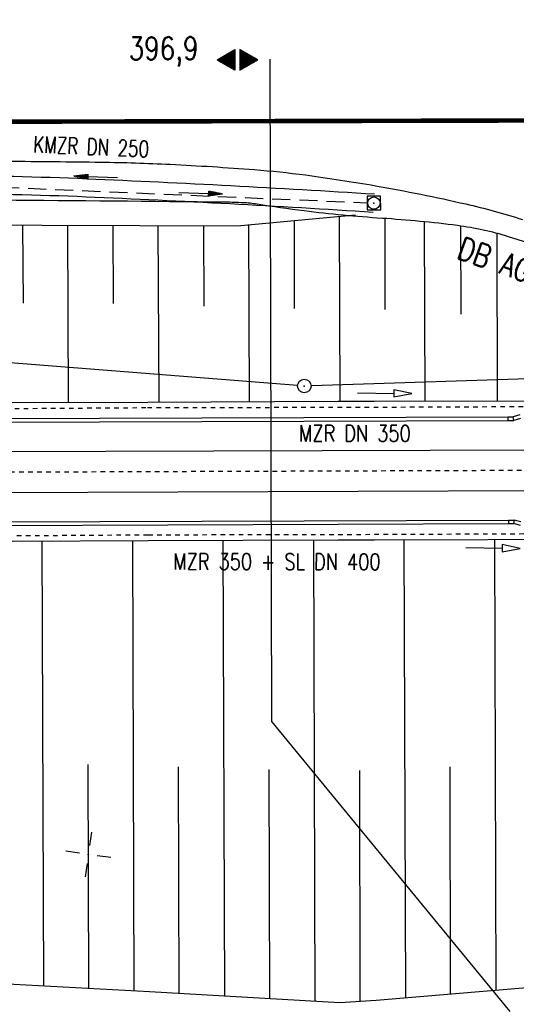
# Model space of a CAD drawing. Extents: x 0 to 1135, y 0 to 594.
# Tile 9 of 153: x 119 to 174, y 220 to 328. Entities that reach past the tile are written whole.
import ezdxf
from ezdxf.enums import TextEntityAlignment as Align

# ---------------------------------------------------------------- set-up
doc = ezdxf.new("R2010")
doc.units = 0
doc.header["$LTSCALE"] = 2
doc.header["$MEASUREMENT"] = 0
for name, pattern in [('ACAD_ISO03W100', [0.5, 0.25, -0.25]), ('ACAD_ISO05W100', [0.5, 0.25, -0.25]), ('AUSGEZOGEN', [0]), ('EinAusfädelung', [3.5, 2.5, -1]), ('GESTRICH-X2', [1.5, 1, -0.5])]:
    doc.linetypes.add(name, pattern=pattern)
doc.layers.get('0').update_dxf_attribs({"color": 8, "linetype": 'AUSGEZOGEN'})
for name, color, linetype in [('Andere_Planungen', 15, 'CONTINUOUS'), ('Bahnachse', 7, 'CONTINUOUS'), ('BOESCHG', 8, 'AUSGEZOGEN'), ('BW-SCHRIFT', 8, 'AUSGEZOGEN'), ('Böschungen', 15, 'CONTINUOUS'), ('EINAUSF', 8, 'EinAusfädelung'), ('FBRTOP', 8, 'AUSGEZOGEN'), ('GEF', 8, 'AUSGEZOGEN'), ('Gleisachsen', 7, 'CONTINUOUS'), ('GRENZL', 8, 'AUSGEZOGEN'), ('GRENZL-BAB', 7, 'AUSGEZOGEN'), ('GRENZP-BAB', 7, 'AUSGEZOGEN'), ('HEKT_B', 250, 'CONTINUOUS'), ('Kabelanlagen', 15, 'CONTINUOUS'), ('KANAL', 200, 'GESTRICH-X2'), ('LAERMWAND', 8, 'AUSGEZOGEN'), ('MULDE', 8, 'AUSGEZOGEN'), ('NETZ', 250, 'AUSGEZOGEN'), ('NZ', 8, 'AUSGEZOGEN'), ('PFEIL', 200, 'CONTINUOUS'), ('PFEILTOP', 8, 'AUSGEZOGEN'), ('SCHSYMBOL', 200, 'AUSGEZOGEN'), ('TEXTO', 200, 'CONTINUOUS'), ('Tiefenentwaesserung_und_Sammell', 15, 'CONTINUOUS')]:
    doc.layers.add(name, color=color, linetype=linetype)
doc.styles.add('ROMANS', font='romans.shx', dxfattribs={"width": 0.8})

# ---------------------------------------------------------------- blocks, each defined once
blk = doc.blocks.new('IKR')
at = {"color": 0}
for p, q in [((0, 1), (0, 2.5)), ((-2.5, 0), (-1, 0)), ((1, 0), (2.5, 0)), ((0, -2.5), (0, -1))]:
    blk.add_line(p, q, dxfattribs=at)
blk.add_circle((0, 0), 0.05, dxfattribs=at)
blk.add_point((0, 0), dxfattribs=at)
blk = doc.blocks.new('GST')
at = {"color": 0}
blk.add_circle((0, 0), 0.75, dxfattribs=at)
blk.add_point((0, 0), dxfattribs=at)
blk = doc.blocks.new('20')
blk.add_lwpolyline([(-0.75, -0.75), (0.75, -0.75), (0.75, 0.75), (-0.75, 0.75)], close=True)
blk.add_circle((0, 0), 0.676)
blk.add_point((0, 0))
blk = doc.blocks.new('PFEIL2')
at = {"color": 0}
for p, q in [((0.88, 0), (-2.4, -0.01)), ((0.88, -0.27), (0.88, 0.28)), ((0.88, 0.28), (2.43, 0.01)), ((0.91, 0.27), (0.88, 0.26)), ((0.97, 0.26), (0.88, 0.25)), ((1.02, 0.25), (0.88, 0.23)), ((1.07, 0.24), (0.88, 0.21)), ((1.13, 0.23), (0.88, 0.19)), ((1.18, 0.22), (0.88, 0.17)), ((1.24, 0.21), (0.88, 0.15)), ((1.29, 0.21), (0.88, 0.14)), ((1.34, 0.2), (0.88, 0.12)), ((1.4, 0.19), (0.88, 0.1)), ((1.45, 0.18), (0.88, 0.08)), ((1.51, 0.17), (0.88, 0.06)), ((1.56, 0.16), (0.88, 0.04)), ((1.61, 0.15), (0.88, 0.02)), ((1.67, 0.14), (0.88, 0.01)), ((1.72, 0.13), (0.88, -0.01)), ((1.78, 0.12), (0.88, -0.03)), ((1.83, 0.11), (0.88, -0.05)), ((1.88, 0.1), (0.88, -0.07)), ((1.94, 0.09), (0.88, -0.09)), ((2.05, 0.08), (0.88, -0.12)), ((1.99, 0.08), (0.88, -0.11)), ((2.1, 0.07), (0.88, -0.14)), ((2.15, 0.06), (0.88, -0.16)), ((2.21, 0.05), (0.88, -0.18)), ((2.26, 0.04), (0.88, -0.2)), ((2.32, 0.03), (0.88, -0.22)), ((2.37, 0.02), (0.88, -0.23)), ((2.42, 0.01), (0.88, -0.25)), ((2.43, 0.01), (0.88, -0.27))]:
    blk.add_line(p, q, dxfattribs=at)
blk = doc.blocks.new('*X22')
at = {"color": 0}
for p, q in [((377.873, 182.34), (377.983, 182.45)), ((377.885, 182.361), (377.98, 182.456)), ((377.897, 182.382), (377.977, 182.462)), ((377.909, 182.403), (377.973, 182.467)), ((377.921, 182.424), (377.97, 182.473)), ((377.933, 182.445), (377.967, 182.478)), ((377.945, 182.466), (377.964, 182.484)), ((377.107, 180.991), (378.197, 182.081)), ((377.112, 181.023), (378.187, 182.097)), ((377.116, 180.991), (378.2, 182.075)), ((377.124, 181.044), (378.184, 182.103)), ((377.125, 180.991), (378.203, 182.069)), ((377.133, 180.991), (378.206, 182.064)), ((377.136, 181.065), (378.181, 182.109)), ((377.142, 180.991), (378.21, 182.058)), ((377.148, 181.085), (378.177, 182.114)), ((377.151, 180.991), (378.213, 182.053)), ((377.16, 180.991), (378.216, 182.047)), ((377.161, 181.106), (378.174, 182.12)), ((377.169, 180.991), (378.219, 182.041)), ((377.173, 181.127), (378.171, 182.125)), ((377.178, 180.991), (378.223, 182.036)), ((377.185, 181.148), (378.168, 182.131)), ((377.186, 180.991), (378.226, 182.03)), ((377.195, 180.991), (378.229, 182.025)), ((377.197, 181.169), (378.164, 182.137)), ((377.204, 180.991), (378.232, 182.019)), ((377.209, 181.19), (378.161, 182.142)), ((377.213, 180.991), (378.236, 182.013)), ((377.221, 181.211), (378.158, 182.148)), ((377.222, 180.991), (378.239, 182.008)), ((377.231, 180.991), (378.242, 182.002)), ((377.233, 181.232), (378.155, 182.153)), ((377.239, 180.991), (378.245, 181.997)), ((377.245, 181.253), (378.151, 182.159)), ((377.248, 180.991), (378.248, 181.991)), ((377.257, 181.274), (378.148, 182.165)), ((377.257, 180.991), (378.252, 181.985)), ((377.266, 180.991), (378.255, 181.98)), ((377.269, 181.295), (378.145, 182.17)), ((377.275, 180.991), (378.258, 181.974)), ((377.281, 181.316), (378.142, 182.176)), ((377.284, 180.991), (378.261, 181.969)), ((377.292, 180.991), (378.265, 181.963)), ((377.293, 181.336), (378.138, 182.181)), ((377.301, 180.991), (378.268, 181.957)), ((377.305, 181.357), (378.135, 182.187)), ((377.31, 180.991), (378.271, 181.952)), ((377.318, 181.378), (378.132, 182.193)), ((377.319, 180.991), (378.274, 181.946)), ((377.328, 180.991), (378.278, 181.941)), ((377.33, 181.399), (378.129, 182.198)), ((377.337, 180.991), (378.281, 181.935)), ((377.342, 181.42), (378.126, 182.204)), ((377.346, 180.991), (378.284, 181.929)), ((377.354, 181.441), (378.122, 182.209)), ((377.354, 180.991), (378.287, 181.924)), ((377.363, 180.991), (378.291, 181.918)), ((377.366, 181.462), (378.119, 182.215)), ((377.372, 180.991), (378.294, 181.913)), ((377.378, 181.483), (378.116, 182.221)), ((377.381, 180.991), (378.297, 181.907)), ((377.39, 181.504), (378.113, 182.226)), ((377.39, 180.991), (378.3, 181.901)), ((377.399, 180.991), (378.303, 181.896)), ((377.402, 181.525), (378.109, 182.232)), ((377.407, 180.991), (378.307, 181.89)), ((377.414, 181.546), (378.106, 182.238)), ((377.416, 180.991), (378.31, 181.884)), ((377.425, 180.991), (378.313, 181.879)), ((377.426, 181.566), (378.103, 182.243)), ((377.434, 180.991), (378.316, 181.873)), ((377.438, 181.587), (378.1, 182.249)), ((377.443, 180.991), (378.32, 181.868)), ((377.45, 181.608), (378.096, 182.254)), ((377.452, 180.991), (378.323, 181.862)), ((377.46, 180.991), (378.326, 181.856)), ((377.462, 181.629), (378.093, 182.26)), ((377.469, 180.991), (378.329, 181.851)), ((377.474, 181.65), (378.09, 182.266)), ((377.478, 180.991), (378.333, 181.845)), ((377.487, 181.671), (378.087, 182.271)), ((377.487, 180.991), (378.336, 181.84)), ((377.496, 180.991), (378.339, 181.834)), ((377.499, 181.692), (378.083, 182.277)), ((377.505, 180.991), (378.342, 181.828)), ((377.511, 181.713), (378.08, 182.282)), ((377.513, 180.991), (378.346, 181.823)), ((377.522, 180.991), (378.349, 181.817)), ((377.523, 181.734), (378.077, 182.288)), ((377.531, 180.991), (378.352, 181.812)), ((377.535, 181.755), (378.074, 182.294)), ((377.54, 180.991), (378.355, 181.806)), ((377.547, 181.776), (378.071, 182.299)), ((377.549, 180.991), (378.358, 181.8)), ((377.558, 180.991), (378.362, 181.795)), ((377.559, 181.796), (378.067, 182.305)), ((377.566, 180.991), (378.365, 181.789)), ((377.571, 181.817), (378.064, 182.31)), ((377.575, 180.991), (378.368, 181.784)), ((377.583, 181.838), (378.061, 182.316)), ((377.584, 180.991), (378.371, 181.778)), ((377.593, 180.991), (378.375, 181.772)), ((377.595, 181.859), (378.058, 182.322)), ((377.602, 180.991), (378.378, 181.767)), ((377.607, 181.88), (378.054, 182.327)), ((377.611, 180.991), (378.381, 181.761)), ((377.619, 181.901), (378.051, 182.333)), ((377.62, 180.991), (378.384, 181.756)), ((377.628, 180.991), (378.388, 181.75)), ((377.631, 181.922), (378.048, 182.338)), ((377.637, 180.991), (378.391, 181.744)), ((377.644, 181.943), (378.045, 182.344)), ((377.646, 180.991), (378.394, 181.739)), ((377.655, 180.991), (378.397, 181.733)), ((377.656, 181.964), (378.041, 182.35)), ((377.664, 180.991), (378.401, 181.728)), ((377.668, 181.985), (378.038, 182.355)), ((377.673, 180.991), (378.404, 181.722)), ((377.68, 182.006), (378.035, 182.361)), ((377.681, 180.991), (378.407, 181.716)), ((377.69, 180.991), (378.41, 181.711)), ((377.692, 182.027), (378.032, 182.366)), ((377.699, 180.991), (378.413, 181.705)), ((377.704, 182.047), (378.028, 182.372)), ((377.708, 180.991), (378.417, 181.7)), ((377.716, 182.068), (378.025, 182.378)), ((377.717, 180.991), (378.42, 181.694)), ((377.726, 180.991), (378.423, 181.688)), ((377.728, 182.089), (378.022, 182.383)), ((377.734, 180.991), (378.426, 181.683)), ((377.74, 182.11), (378.019, 182.389)), ((377.743, 180.991), (378.43, 181.677)), ((377.752, 182.131), (378.016, 182.394)), ((377.752, 180.991), (378.433, 181.672)), ((377.761, 180.991), (378.436, 181.666)), ((377.764, 182.152), (378.012, 182.4)), ((377.77, 180.991), (378.439, 181.66)), ((377.776, 182.173), (378.009, 182.406)), ((377.779, 180.991), (378.443, 181.655)), ((377.787, 180.991), (378.446, 181.649)), ((377.788, 182.194), (378.006, 182.411)), ((377.796, 180.991), (378.449, 181.644)), ((377.8, 182.215), (378.003, 182.417)), ((377.805, 180.991), (378.452, 181.638)), ((377.813, 182.236), (377.999, 182.422)), ((377.814, 180.991), (378.456, 181.632)), ((377.823, 180.991), (378.459, 181.627)), ((377.825, 182.257), (377.996, 182.428)), ((377.832, 180.991), (378.462, 181.621)), ((377.837, 182.277), (377.993, 182.434)), ((377.849, 182.298), (377.99, 182.439)), ((377.861, 182.319), (377.986, 182.445)), ((377.84, 180.991), (378.465, 181.616)), ((377.849, 180.991), (378.468, 181.61)), ((377.858, 180.991), (378.472, 181.604)), ((377.867, 180.991), (378.475, 181.599)), ((377.876, 180.991), (378.478, 181.593)), ((377.885, 180.991), (378.481, 181.588)), ((377.894, 180.991), (378.485, 181.582)), ((377.902, 180.991), (378.488, 181.576)), ((377.911, 180.991), (378.491, 181.571)), ((377.92, 180.991), (378.494, 181.565)), ((377.929, 180.991), (378.498, 181.559)), ((377.938, 180.991), (378.501, 181.554)), ((377.947, 180.991), (378.504, 181.548)), ((377.955, 180.991), (378.507, 181.543)), ((377.964, 180.991), (378.511, 181.537)), ((377.973, 180.991), (378.514, 181.531)), ((377.982, 180.991), (378.517, 181.526)), ((377.991, 180.991), (378.52, 181.52)), ((378, 180.991), (378.523, 181.515)), ((378.008, 180.991), (378.527, 181.509)), ((378.017, 180.991), (378.53, 181.503)), ((378.026, 180.991), (378.533, 181.498)), ((378.035, 180.991), (378.536, 181.492)), ((378.044, 180.991), (378.54, 181.487)), ((378.053, 180.991), (378.543, 181.481)), ((378.061, 180.991), (378.546, 181.475)), ((378.07, 180.991), (378.549, 181.47)), ((378.079, 180.991), (378.553, 181.464)), ((378.088, 180.991), (378.556, 181.459)), ((378.097, 180.991), (378.559, 181.453)), ((378.106, 180.991), (378.562, 181.447)), ((378.114, 180.991), (378.565, 181.442)), ((378.123, 180.991), (378.569, 181.436)), ((378.132, 180.991), (378.572, 181.431)), ((378.141, 180.991), (378.575, 181.425)), ((378.15, 180.991), (378.578, 181.419)), ((378.159, 180.991), (378.582, 181.414)), ((378.168, 180.991), (378.585, 181.408)), ((378.176, 180.991), (378.588, 181.403)), ((378.185, 180.991), (378.591, 181.397)), ((378.194, 180.991), (378.595, 181.391)), ((378.203, 180.991), (378.598, 181.386)), ((378.212, 180.991), (378.601, 181.38)), ((378.221, 180.991), (378.604, 181.375)), ((378.229, 180.991), (378.608, 181.369)), ((378.238, 180.991), (378.611, 181.363)), ((378.247, 180.991), (378.614, 181.358)), ((378.256, 180.991), (378.617, 181.352)), ((378.265, 180.991), (378.62, 181.347)), ((378.274, 180.991), (378.624, 181.341)), ((378.282, 180.991), (378.627, 181.335)), ((378.291, 180.991), (378.63, 181.33)), ((378.3, 180.991), (378.633, 181.324)), ((378.309, 180.991), (378.637, 181.319)), ((378.318, 180.991), (378.64, 181.313)), ((378.327, 180.991), (378.643, 181.307)), ((378.335, 180.991), (378.646, 181.302)), ((378.344, 180.991), (378.65, 181.296)), ((378.353, 180.991), (378.653, 181.291)), ((378.362, 180.991), (378.656, 181.285)), ((378.371, 180.991), (378.659, 181.279)), ((378.38, 180.991), (378.663, 181.274)), ((378.388, 180.991), (378.666, 181.268)), ((378.397, 180.991), (378.669, 181.262)), ((378.406, 180.991), (378.672, 181.257)), ((378.415, 180.991), (378.675, 181.251)), ((378.424, 180.991), (378.679, 181.246)), ((378.433, 180.991), (378.682, 181.24)), ((378.442, 180.991), (378.685, 181.234)), ((378.45, 180.991), (378.688, 181.229)), ((378.459, 180.991), (378.692, 181.223)), ((378.468, 180.991), (378.695, 181.218)), ((378.477, 180.991), (378.698, 181.212)), ((378.486, 180.991), (378.701, 181.206)), ((378.495, 180.991), (378.705, 181.201)), ((378.503, 180.991), (378.708, 181.195)), ((378.512, 180.991), (378.711, 181.19)), ((378.521, 180.991), (378.714, 181.184)), ((378.53, 180.991), (378.718, 181.178)), ((378.539, 180.991), (378.721, 181.173)), ((378.548, 180.991), (378.724, 181.167)), ((378.556, 180.991), (378.727, 181.162)), ((378.565, 180.991), (378.73, 181.156)), ((378.574, 180.991), (378.734, 181.15)), ((378.583, 180.991), (378.737, 181.145)), ((378.592, 180.991), (378.74, 181.139)), ((378.601, 180.991), (378.743, 181.134)), ((378.609, 180.991), (378.747, 181.128)), ((378.618, 180.991), (378.75, 181.122)), ((378.627, 180.991), (378.753, 181.117)), ((378.636, 180.991), (378.756, 181.111)), ((378.645, 180.991), (378.76, 181.106)), ((378.654, 180.991), (378.763, 181.1)), ((378.662, 180.991), (378.766, 181.094)), ((378.671, 180.991), (378.769, 181.089)), ((378.68, 180.991), (378.773, 181.083)), ((378.689, 180.991), (378.776, 181.078)), ((378.698, 180.991), (378.779, 181.072)), ((378.707, 180.991), (378.782, 181.066)), ((378.716, 180.991), (378.785, 181.061)), ((378.724, 180.991), (378.789, 181.055)), ((378.733, 180.991), (378.792, 181.05)), ((378.742, 180.991), (378.795, 181.044)), ((378.751, 180.991), (378.798, 181.038)), ((378.76, 180.991), (378.802, 181.033)), ((378.769, 180.991), (378.805, 181.027)), ((378.777, 180.991), (378.808, 181.022)), ((378.786, 180.991), (378.811, 181.016)), ((378.795, 180.991), (378.815, 181.01)), ((378.804, 180.991), (378.818, 181.005)), ((378.813, 180.991), (378.821, 180.999)), ((377.099, 180.568), (377.108, 180.577)), ((377.102, 180.562), (377.117, 180.577)), ((377.106, 180.556), (377.126, 180.577)), ((377.109, 180.551), (377.135, 180.577)), ((377.112, 180.545), (377.144, 180.577)), ((377.115, 180.54), (377.153, 180.577)), ((377.119, 180.534), (377.161, 180.577)), ((377.122, 180.528), (377.17, 180.577)), ((377.125, 180.523), (377.179, 180.577)), ((377.128, 180.517), (377.188, 180.577)), ((377.131, 180.512), (377.197, 180.577)), ((377.135, 180.506), (377.206, 180.577)), ((377.138, 180.5), (377.214, 180.577)), ((377.141, 180.495), (377.223, 180.577)), ((377.144, 180.489), (377.232, 180.577)), ((377.148, 180.484), (377.241, 180.577)), ((377.151, 180.478), (377.25, 180.577)), ((377.154, 180.472), (377.259, 180.577)), ((377.157, 180.467), (377.267, 180.577)), ((377.161, 180.461), (377.276, 180.577)), ((377.164, 180.456), (377.285, 180.577)), ((377.167, 180.45), (377.294, 180.577)), ((377.17, 180.444), (377.303, 180.577)), ((377.174, 180.439), (377.312, 180.577)), ((377.177, 180.433), (377.32, 180.577)), ((377.18, 180.428), (377.329, 180.577)), ((377.183, 180.422), (377.338, 180.577)), ((377.186, 180.416), (377.347, 180.577)), ((377.19, 180.411), (377.356, 180.577)), ((377.193, 180.405), (377.365, 180.577)), ((377.196, 180.4), (377.373, 180.577)), ((377.199, 180.394), (377.382, 180.577)), ((377.203, 180.388), (377.391, 180.577)), ((377.206, 180.383), (377.4, 180.577)), ((377.209, 180.377), (377.409, 180.577)), ((377.212, 180.372), (377.418, 180.577)), ((377.216, 180.366), (377.427, 180.577)), ((377.219, 180.36), (377.435, 180.577)), ((377.222, 180.355), (377.444, 180.577)), ((377.225, 180.349), (377.453, 180.577)), ((377.229, 180.344), (377.462, 180.577)), ((377.232, 180.338), (377.471, 180.577)), ((377.235, 180.332), (377.48, 180.577)), ((377.238, 180.327), (377.488, 180.577)), ((377.241, 180.321), (377.497, 180.577)), ((377.245, 180.315), (377.506, 180.577)), ((377.248, 180.31), (377.515, 180.577)), ((377.251, 180.304), (377.524, 180.577)), ((377.254, 180.299), (377.533, 180.577)), ((377.258, 180.293), (377.541, 180.577)), ((377.261, 180.287), (377.55, 180.577)), ((377.264, 180.282), (377.559, 180.577)), ((377.267, 180.276), (377.568, 180.577)), ((377.271, 180.271), (377.577, 180.577)), ((377.274, 180.265), (377.586, 180.577)), ((377.277, 180.259), (377.594, 180.577)), ((377.28, 180.254), (377.603, 180.577)), ((377.284, 180.248), (377.612, 180.577)), ((377.287, 180.243), (377.621, 180.577)), ((377.29, 180.237), (377.63, 180.577)), ((377.293, 180.231), (377.639, 180.577)), ((377.296, 180.226), (377.647, 180.577)), ((377.3, 180.22), (377.656, 180.577)), ((377.303, 180.215), (377.665, 180.577)), ((377.306, 180.209), (377.674, 180.577)), ((377.309, 180.203), (377.683, 180.577)), ((377.313, 180.198), (377.692, 180.577)), ((377.316, 180.192), (377.701, 180.577)), ((377.319, 180.187), (377.709, 180.577)), ((377.322, 180.181), (377.718, 180.577)), ((377.326, 180.175), (377.727, 180.577)), ((377.329, 180.17), (377.736, 180.577)), ((377.332, 180.164), (377.745, 180.577)), ((377.335, 180.159), (377.754, 180.577)), ((377.339, 180.153), (377.762, 180.577)), ((377.342, 180.147), (377.771, 180.577)), ((377.345, 180.142), (377.78, 180.577)), ((377.348, 180.136), (377.789, 180.577)), ((377.351, 180.131), (377.798, 180.577)), ((377.355, 180.125), (377.807, 180.577)), ((377.358, 180.119), (377.815, 180.577)), ((377.361, 180.114), (377.824, 180.577)), ((377.364, 180.108), (377.833, 180.577)), ((377.368, 180.103), (377.842, 180.577)), ((377.371, 180.097), (377.851, 180.577)), ((377.374, 180.091), (377.86, 180.577)), ((377.377, 180.086), (377.868, 180.577)), ((377.381, 180.08), (377.877, 180.577)), ((377.384, 180.075), (377.886, 180.577)), ((377.387, 180.069), (377.895, 180.577)), ((377.39, 180.063), (377.904, 180.577)), ((377.394, 180.058), (377.913, 180.577)), ((377.397, 180.052), (377.921, 180.577)), ((377.4, 180.047), (377.93, 180.577)), ((377.403, 180.041), (377.939, 180.577)), ((377.406, 180.035), (377.948, 180.577)), ((377.41, 180.03), (377.957, 180.577)), ((377.413, 180.024), (377.966, 180.577)), ((377.416, 180.018), (377.975, 180.577)), ((377.419, 180.013), (377.983, 180.577)), ((377.423, 180.007), (377.992, 180.577)), ((377.426, 180.002), (378.001, 180.577)), ((377.429, 179.996), (378.01, 180.577)), ((377.432, 179.99), (378.019, 180.577)), ((377.436, 179.985), (378.028, 180.577)), ((377.439, 179.979), (378.036, 180.577)), ((377.442, 179.974), (378.045, 180.577)), ((377.445, 179.968), (378.054, 180.577)), ((377.449, 179.962), (378.063, 180.577)), ((377.452, 179.957), (378.072, 180.577)), ((377.455, 179.951), (378.081, 180.577)), ((377.458, 179.946), (378.089, 180.577)), ((377.461, 179.94), (378.098, 180.577)), ((377.465, 179.934), (378.107, 180.577)), ((377.468, 179.929), (378.116, 180.577)), ((377.471, 179.923), (378.125, 180.577)), ((377.474, 179.918), (378.134, 180.577)), ((377.478, 179.912), (378.142, 180.577)), ((377.481, 179.906), (378.151, 180.577)), ((377.484, 179.901), (378.16, 180.577)), ((377.487, 179.895), (378.169, 180.577)), ((377.491, 179.89), (378.178, 180.577)), ((377.494, 179.884), (378.187, 180.577)), ((377.497, 179.878), (378.196, 180.577)), ((377.5, 179.873), (378.204, 180.577)), ((377.504, 179.867), (378.213, 180.577)), ((377.507, 179.862), (378.222, 180.577)), ((377.51, 179.856), (378.231, 180.577)), ((377.513, 179.85), (378.24, 180.577)), ((377.516, 179.845), (378.249, 180.577)), ((377.52, 179.839), (378.257, 180.577)), ((377.523, 179.834), (378.266, 180.577)), ((377.526, 179.828), (378.275, 180.577)), ((377.529, 179.822), (378.284, 180.577)), ((377.533, 179.817), (378.293, 180.577)), ((377.536, 179.811), (378.302, 180.577)), ((377.539, 179.806), (378.31, 180.577)), ((377.542, 179.8), (378.319, 180.577)), ((377.546, 179.794), (378.328, 180.577)), ((377.549, 179.789), (378.337, 180.577)), ((377.552, 179.783), (378.346, 180.577)), ((377.555, 179.778), (378.355, 180.577)), ((377.559, 179.772), (378.363, 180.577)), ((377.562, 179.766), (378.372, 180.577)), ((377.565, 179.761), (378.381, 180.577)), ((377.568, 179.755), (378.39, 180.577)), ((377.571, 179.75), (378.399, 180.577)), ((377.575, 179.744), (378.408, 180.577)), ((377.578, 179.738), (378.416, 180.577)), ((377.581, 179.733), (378.425, 180.577)), ((377.584, 179.727), (378.434, 180.577)), ((377.588, 179.722), (378.443, 180.577)), ((377.591, 179.716), (378.452, 180.577)), ((377.594, 179.71), (378.461, 180.577)), ((377.597, 179.705), (378.47, 180.577)), ((377.601, 179.699), (378.478, 180.577)), ((377.604, 179.693), (378.487, 180.577)), ((377.607, 179.688), (378.496, 180.577)), ((377.61, 179.682), (378.505, 180.577)), ((377.614, 179.677), (378.514, 180.577)), ((377.617, 179.671), (378.523, 180.577)), ((377.62, 179.665), (378.531, 180.577)), ((377.623, 179.66), (378.54, 180.577)), ((377.626, 179.654), (378.549, 180.577)), ((377.63, 179.649), (378.558, 180.577)), ((377.633, 179.643), (378.567, 180.577)), ((377.636, 179.637), (378.576, 180.577)), ((377.639, 179.632), (378.584, 180.577)), ((377.643, 179.626), (378.593, 180.577)), ((377.646, 179.621), (378.602, 180.577)), ((377.649, 179.615), (378.611, 180.577)), ((377.652, 179.609), (378.62, 180.577)), ((377.656, 179.604), (378.629, 180.577)), ((377.659, 179.598), (378.637, 180.577)), ((377.662, 179.593), (378.646, 180.577)), ((377.665, 179.587), (378.655, 180.577)), ((377.669, 179.581), (378.664, 180.577)), ((377.672, 179.576), (378.673, 180.577)), ((377.675, 179.57), (378.682, 180.577)), ((377.678, 179.565), (378.69, 180.577)), ((377.681, 179.559), (378.699, 180.577)), ((377.685, 179.553), (378.708, 180.577)), ((377.688, 179.548), (378.717, 180.577)), ((377.691, 179.542), (378.726, 180.577)), ((377.694, 179.537), (378.735, 180.577)), ((377.698, 179.531), (378.744, 180.577)), ((377.701, 179.525), (378.752, 180.577)), ((377.704, 179.52), (378.761, 180.577)), ((377.707, 179.514), (378.77, 180.577)), ((377.711, 179.509), (378.779, 180.577)), ((377.714, 179.503), (378.788, 180.577)), ((377.717, 179.497), (378.797, 180.577)), ((377.72, 179.492), (378.805, 180.577)), ((377.724, 179.486), (378.814, 180.577)), ((377.733, 179.469), (378.806, 180.542)), ((377.736, 179.464), (378.794, 180.521)), ((377.74, 179.458), (378.781, 180.5)), ((377.743, 179.453), (378.769, 180.479)), ((377.746, 179.447), (378.757, 180.458)), ((377.749, 179.441), (378.745, 180.437)), ((377.753, 179.436), (378.733, 180.416)), ((377.756, 179.43), (378.721, 180.395)), ((377.759, 179.425), (378.709, 180.374)), ((377.762, 179.419), (378.697, 180.353)), ((377.766, 179.413), (378.685, 180.333)), ((377.769, 179.408), (378.673, 180.312)), ((377.772, 179.402), (378.661, 180.291)), ((377.775, 179.396), (378.649, 180.27)), ((377.779, 179.391), (378.637, 180.249)), ((377.782, 179.385), (378.624, 180.228)), ((377.785, 179.38), (378.612, 180.207)), ((377.788, 179.374), (378.6, 180.186)), ((377.791, 179.368), (378.588, 180.165)), ((377.795, 179.363), (378.576, 180.144)), ((377.798, 179.357), (378.564, 180.123)), ((377.801, 179.352), (378.552, 180.103)), ((377.804, 179.346), (378.54, 180.082)), ((377.808, 179.34), (378.528, 180.061)), ((377.811, 179.335), (378.516, 180.04)), ((377.814, 179.329), (378.504, 180.019)), ((377.817, 179.324), (378.492, 179.998)), ((377.821, 179.318), (378.48, 179.977)), ((377.824, 179.312), (378.468, 179.956)), ((377.827, 179.307), (378.455, 179.935)), ((377.83, 179.301), (378.443, 179.914)), ((377.834, 179.296), (378.431, 179.893)), ((377.837, 179.29), (378.419, 179.872)), ((377.84, 179.284), (378.407, 179.852)), ((377.843, 179.279), (378.395, 179.831)), ((377.846, 179.273), (378.383, 179.81)), ((377.85, 179.268), (378.371, 179.789)), ((377.853, 179.262), (378.359, 179.768)), ((377.856, 179.256), (378.347, 179.747)), ((377.859, 179.251), (378.335, 179.726)), ((377.863, 179.245), (378.323, 179.705)), ((377.866, 179.24), (378.311, 179.684)), ((377.869, 179.234), (378.298, 179.663)), ((377.872, 179.228), (378.286, 179.642)), ((377.876, 179.223), (378.274, 179.622)), ((377.879, 179.217), (378.262, 179.601)), ((377.882, 179.212), (378.25, 179.58)), ((377.885, 179.206), (378.238, 179.559)), ((377.889, 179.2), (378.226, 179.538)), ((377.892, 179.195), (378.214, 179.517)), ((377.895, 179.189), (378.202, 179.496)), ((377.898, 179.184), (378.19, 179.475)), ((377.901, 179.178), (378.178, 179.454)), ((377.905, 179.172), (378.166, 179.433)), ((377.908, 179.167), (378.154, 179.412)), ((377.911, 179.161), (378.142, 179.391)), ((377.914, 179.156), (378.129, 179.371)), ((377.918, 179.15), (378.117, 179.35)), ((377.921, 179.144), (378.105, 179.329)), ((377.924, 179.139), (378.093, 179.308)), ((377.927, 179.133), (378.081, 179.287)), ((377.931, 179.128), (378.069, 179.266)), ((377.934, 179.122), (378.057, 179.245)), ((377.937, 179.116), (378.045, 179.224)), ((377.94, 179.111), (378.033, 179.203)), ((377.944, 179.105), (378.021, 179.182)), ((377.947, 179.1), (378.009, 179.161)), ((377.95, 179.094), (377.997, 179.141)), ((377.953, 179.088), (377.985, 179.12)), ((377.956, 179.083), (377.972, 179.099))]:
    blk.add_line(p, q, dxfattribs=at)
blk = doc.blocks.new('HOCHP')
for points in [[(-0.01, 2.24), (-1.15, 0.27), (1.12, 0.27)], [(-0.01, -2.24), (-1.15, -0.27), (1.12, -0.27)]]:
    blk.add_lwpolyline(points, close=True)
at = {"xscale": 1.311372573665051, "yscale": 1.311372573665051, "zscale": 1.311372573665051}
blk.add_blockref('*X22', (-495.66, -237.08), dxfattribs=at)

msp = doc.modelspace()

# ---------------------------------------------------------------- linework, layer by layer
at = {"layer": 'Andere_Planungen', "linetype": 'Continuous'}
for points in [[(163.5, 306.11), (163.56, 286.3)], [(163.5, 306.11), (163.56, 286.3)], [(167.5, 305.64), (167.53, 295.92)], [(167.5, 305.64), (167.53, 295.92)], [(171.51, 304.84), (171.56, 286.33)], [(171.51, 304.84), (171.56, 286.33)]]:
    msp.add_lwpolyline(points, dxfattribs=at)
at = {"layer": 'Bahnachse', "linetype": 'ACAD_ISO05W100'}
msp.add_line((86.75, 278.37), (184.75, 278.71), dxfattribs=at)
msp.add_line((86.75, 278.37), (184.75, 278.71), dxfattribs=at)
at = {"layer": 'BOESCHG'}
msp.add_lwpolyline([(25, 304.3), (45.51, 304.98), (82.72, 305.82), (110.47, 305.76), (142.85, 305.65), (155.92, 306.89)], dxfattribs=at)
msp.add_lwpolyline([(25, 304.3), (45.51, 304.98), (82.72, 305.82), (110.47, 305.76), (142.85, 305.65), (155.92, 306.89)], dxfattribs=at)
at = {"layer": 'Böschungen', "linetype": 'Continuous'}
for points in [[(154.21, 286.28), (154.13, 306.72)], [(154.21, 286.28), (154.13, 306.72)], [(119.12, 305.73), (119.18, 297.11)], [(119.12, 305.73), (119.18, 297.11)], [(124.21, 286.16), (124.11, 305.71)], [(124.21, 286.16), (124.11, 305.71)], [(129.11, 305.7), (129.13, 297.08)], [(129.11, 305.7), (129.13, 297.08)], [(134.21, 286.19), (134.12, 305.68)], [(134.21, 286.19), (134.12, 305.68)], [(139.12, 305.66), (139.14, 296.79)], [(139.12, 305.66), (139.14, 296.79)], [(144.21, 286.24), (144.13, 305.77)], [(144.21, 286.24), (144.13, 305.77)], [(149.13, 306.25), (149.15, 296.52)], [(149.13, 306.25), (149.15, 296.52)], [(159.14, 306.47), (159.16, 296.43)], [(159.14, 306.47), (159.16, 296.43)], [(25, 285.83), (32.95, 285.87), (37.95, 285.85), (57.95, 285.92), (82.95, 286.03), (107.96, 286.08), (117.96, 286.14), (132.96, 286.19), (153.96, 286.28), (157.96, 286.29), (182.91, 286.35), (184.91, 286.38), (191.14, 286.36)], [(25, 285.83), (32.95, 285.87), (37.95, 285.85), (57.95, 285.92), (82.95, 286.03), (107.96, 286.08), (117.96, 286.14), (132.96, 286.19), (153.96, 286.28), (157.96, 286.29), (182.91, 286.35), (184.91, 286.38), (191.14, 286.36)], [(25, 270.53), (33, 270.56), (38, 270.55), (58, 270.62), (83, 270.72), (108, 270.83), (118, 270.84), (133.01, 270.89), (154.01, 270.98), (158.01, 270.99), (183.01, 271.05), (185.01, 271.08), (190.01, 271.11), (198.01, 271.09), (225.46, 271.18), (229.96, 271.21)], [(25, 270.53), (33, 270.56), (38, 270.55), (58, 270.62), (83, 270.72), (108, 270.83), (118, 270.84), (133.01, 270.89), (154.01, 270.98), (158.01, 270.99), (183.01, 271.05), (185.01, 271.08), (190.01, 271.11), (198.01, 271.09), (225.46, 271.18), (229.96, 271.21)], [(121.26, 270.85), (121.45, 221.74)], [(121.26, 270.85), (121.45, 221.74)], [(131.26, 270.88), (131.41, 221.15)], [(131.26, 270.88), (131.41, 221.15)], [(141.26, 270.92), (141.42, 220.62)], [(141.26, 270.92), (141.42, 220.62)], [(151.26, 270.93), (151.43, 220.03)], [(151.26, 270.93), (151.43, 220.03)], [(161.26, 270.99), (161.43, 220.44)], [(161.26, 270.99), (161.43, 220.44)], [(171.26, 271.01), (171.42, 221.25)], [(171.26, 271.01), (171.42, 221.25)], [(25, 249.53), (33.07, 247.81), (38.1, 246.04), (58.08, 238.12), (83.14, 228.17), (108.13, 222.73), (118.15, 221.89), (133.16, 221.08), (154.19, 219.87), (158.18, 220.14), (183.15, 222.24), (185.17, 221.37), (190.14, 220), (198.14, 219.98), (228.93, 228.66)], [(25, 249.53), (33.07, 247.81), (38.1, 246.04), (58.08, 238.12), (83.14, 228.17), (108.13, 222.73), (118.15, 221.89), (133.16, 221.08), (154.19, 219.87), (158.18, 220.14), (183.15, 222.24), (185.17, 221.37), (190.14, 220), (198.14, 219.98), (228.93, 228.66)], [(126.46, 221.47), (126.36, 246.17)], [(126.46, 221.47), (126.36, 246.17)], [(136.42, 220.88), (136.36, 245.89)], [(136.42, 220.88), (136.36, 245.89)], [(166.42, 220.82), (166.37, 245.92)], [(166.42, 220.82), (166.37, 245.92)], [(146.43, 220.3), (146.37, 245.6)], [(146.43, 220.3), (146.37, 245.6)], [(156.43, 220.01), (156.37, 245.51)], [(156.43, 220.01), (156.37, 245.51)]]:
    msp.add_lwpolyline(points, dxfattribs=at)
at = {"layer": 'EINAUSF', "const_width": 0.5, "flags": 128}
msp.add_lwpolyline([(25, 316.96), (159.89, 317.26), (175.93, 317.3)], dxfattribs=at)
msp.add_lwpolyline([(25, 316.96), (159.89, 317.26), (175.93, 317.3)], dxfattribs=at)
at = {"layer": 'FBRTOP'}
for points in [[(180.98, 349.61, 0.000056), (198.3, 349.65, -0.000026), (235.49, 349.75, -0.000211)], [(180.98, 349.61, 0.000056), (198.3, 349.65, -0.000026), (235.49, 349.75, -0.000211)], [(25, 312.66, 0.000161), (51.94, 312.7, 0.000321), (89.72, 312.78, -0.000517), (113.22, 312.83, -0.002489), (117.46, 312.81, -0.001019), (127.79, 312.7, -0.008866), (135.44, 312.46, -0.007278), (144.74, 311.87, -0.0137), (150.37, 311.28, -0.009881), (158.12, 310.09, -0.013536), (168.1, 308.08, -0.02126), (174.34, 306.36, -0.002046)], [(25, 312.66, 0.000161), (51.94, 312.7, 0.000321), (89.72, 312.78, -0.000517), (113.22, 312.83, -0.002489), (117.46, 312.81, -0.001019), (127.79, 312.7, -0.008866), (135.44, 312.46, -0.007278), (144.74, 311.87, -0.0137), (150.37, 311.28, -0.009881), (158.12, 310.09, -0.013536), (168.1, 308.08, -0.02126), (174.34, 306.36, -0.002046)]]:
    msp.add_lwpolyline(points, format="xyb", dxfattribs=at)
at = {"layer": 'Gleisachsen', "linetype": 'Continuous'}
for p, q in [((98.93, 280.66), (194.88, 280.99)), ((98.93, 280.66), (194.88, 280.99)), ((98.95, 276.16), (194.81, 276.49)), ((98.95, 276.16), (194.81, 276.49))]:
    msp.add_line(p, q, dxfattribs=at)
at = {"layer": 'GRENZL'}
msp.add_line((153.37, 288.07), (151, 288), dxfattribs=at)
msp.add_line((153.37, 288.07), (151, 288), dxfattribs=at)
at = {"layer": 'GRENZL-BAB'}
for p, q in [((149.5, 288.03), (80.84, 293.44)), ((149.5, 288.03), (80.84, 293.44)), ((224.16, 290.33), (153.37, 288.07)), ((224.16, 290.33), (153.37, 288.07))]:
    msp.add_line(p, q, dxfattribs=at)
at = {"layer": 'Kabelanlagen', "linetype": 'Continuous'}
for p, q in [((98.92, 284.31), (172.78, 284.57)), ((98.92, 284.31), (172.78, 284.57)), ((98.92, 283.91), (172.78, 284.17)), ((98.92, 283.91), (172.78, 284.17)), ((172.78, 284.17), (172.78, 284.57)), ((172.78, 284.57), (173.34, 284.57)), ((172.78, 284.17), (172.78, 284.57)), ((172.78, 284.57), (173.34, 284.57)), ((172.78, 284.17), (173.39, 284.17)), ((172.78, 284.17), (173.39, 284.17)), ((174.08, 284.77), (173.34, 284.57)), ((174.08, 284.77), (173.34, 284.57)), ((173.39, 284.17), (173.34, 284.57)), ((173.39, 284.17), (173.34, 284.57)), ((174.14, 284.37), (173.39, 284.17)), ((174.14, 284.37), (173.39, 284.17)), ((98.96, 272.91), (172.82, 273.17)), ((98.96, 272.91), (172.82, 273.17)), ((172.82, 273.17), (172.82, 272.77)), ((172.82, 273.17), (173.43, 273.17)), ((172.82, 273.17), (172.82, 272.77)), ((172.82, 273.17), (173.43, 273.17)), ((173.43, 273.17), (173.38, 272.77)), ((173.43, 273.17), (173.38, 272.77)), ((174.18, 272.97), (173.43, 273.17)), ((174.18, 272.97), (173.43, 273.17)), ((98.96, 272.51), (172.82, 272.77)), ((98.96, 272.51), (172.82, 272.77)), ((172.82, 272.77), (173.38, 272.77)), ((172.82, 272.77), (173.38, 272.77)), ((174.13, 272.57), (173.38, 272.77)), ((174.13, 272.57), (173.38, 272.77))]:
    msp.add_line(p, q, dxfattribs=at)
at = {"layer": 'KANAL'}
msp.add_line((110.74, 310.19), (157.18, 308.21), dxfattribs=at)
at = {"layer": 'LAERMWAND'}
msp.add_lwpolyline([(249.13, 208.82), (248.58, 245.34, 0.117141), (247.17, 251.62), (242.3, 258.89, 0.004883), (240.54, 261.46, 0.001948), (234.93, 269.39, 0.006672), (233.25, 271.68, 0.054412), (227.24, 278.07, 0.036244), (216.65, 285.88, 0.02945), (205.38, 292.09, 0.02232), (189.74, 298.7, 0.013833), (172.81, 304.46, 0.043082), (167.18, 305.69, 0.016066), (158.85, 306.49, -0.015568), (150.24, 307.31, -0.008142), (145.03, 308.05, 0.027615), (143.48, 308.21, 0.009491), (141.51, 308.27, 0.000762), (116.87, 308.48, 0.000323), (112.67, 308.51, 0.000021), (48.92, 308.88, 0.005084), (25.1, 308.77, 0.000006), (25, 308.77)], format="xyb", dxfattribs=at)
msp.add_lwpolyline([(249.13, 208.82), (248.58, 245.34, 0.117141), (247.17, 251.62), (242.3, 258.89, 0.004883), (240.54, 261.46, 0.001948), (234.93, 269.39, 0.006672), (233.25, 271.68, 0.054412), (227.24, 278.07, 0.036244), (216.65, 285.88, 0.02945), (205.38, 292.09, 0.02232), (189.74, 298.7, 0.013833), (172.81, 304.46, 0.043082), (167.18, 305.69, 0.016066), (158.85, 306.49, -0.015568), (150.24, 307.31, -0.008142), (145.03, 308.05, 0.027615), (143.48, 308.21, 0.009491), (141.51, 308.27, 0.000762), (116.87, 308.48, 0.000323), (112.67, 308.51, 0.000021), (48.92, 308.88, 0.005084), (25.1, 308.77, 0.000006), (25, 308.77)], format="xyb", dxfattribs=at)
at = {"layer": 'MULDE'}
for points in [[(152.66, 353.27, -0.00005), (129.6, 353.24, 0.000122)], [(152.66, 353.27, -0.00005), (129.6, 353.24, 0.000122)], [(25, 311.37, -0.000324), (41.01, 311.29, 0.000597), (63.33, 311.2, 0.001017), (72.36, 311.19, -0.000244), (110.01, 311.22, -0.010669), (126.23, 310.87, -0.005431), (158, 309.18, -0.005431)], [(25, 311.37, -0.000324), (41.01, 311.29, 0.000597), (63.33, 311.2, 0.001017), (72.36, 311.19, -0.000244), (110.01, 311.22, -0.010669), (126.23, 310.87, -0.005431), (158, 309.18, -0.005431)], [(25, 309.37, -0.000323), (41, 309.29, 0.000597), (63.32, 309.2, 0.001017), (72.37, 309.19, -0.000244), (110.01, 309.22, -0.010669), (126.15, 308.88, -0.005431), (157.87, 307.18, -0.005431)], [(25, 309.37, -0.000323), (41, 309.29, 0.000597), (63.32, 309.2, 0.001017), (72.37, 309.19, -0.000244), (110.01, 309.22, -0.010669), (126.15, 308.88, -0.005431), (157.87, 307.18, -0.005431)]]:
    msp.add_lwpolyline(points, format="xyb", dxfattribs=at)
at = {"layer": 'NZ'}
for p, q in [((146.46, 324.07), (146.63, 250.91)), ((146.46, 324.07), (146.63, 250.91)), ((146.63, 250.91), (172.97, 218.89)), ((146.63, 250.91), (172.97, 218.89))]:
    msp.add_line(p, q, dxfattribs=at)
at = {"layer": 'Tiefenentwaesserung_und_Sammell', "linetype": 'Continuous'}
for points in [[(156.14, 287.22), (160.14, 287.16), (160.14, 286.76), (162.14, 287.13), (160.15, 287.56), (160.14, 287.16)], [(156.14, 287.22), (160.14, 287.16), (160.14, 286.76), (162.14, 287.13), (160.15, 287.56), (160.14, 287.16)], [(168.1, 270.12), (172.1, 270.06), (172.1, 269.66), (174.1, 270.03), (172.11, 270.46), (172.1, 270.06)], [(168.1, 270.12), (172.1, 270.06), (172.1, 269.66), (174.1, 270.03), (172.11, 270.46), (172.1, 270.06)]]:
    msp.add_lwpolyline(points, dxfattribs=at)
at = {"layer": 'Tiefenentwaesserung_und_Sammell', "linetype": 'ACAD_ISO03W100'}
for points in [[(118.26, 285.49), (132.92, 285.59), (153.92, 285.63), (157.92, 285.64), (184.62, 285.75)], [(118.26, 285.49), (132.92, 285.59), (153.92, 285.63), (157.92, 285.64), (184.62, 285.75)], [(118.5, 271.45), (133, 271.54), (154, 271.58), (158, 271.59), (183, 271.7), (185, 271.68), (190, 271.71), (197.5, 271.74)], [(118.5, 271.45), (133, 271.54), (154, 271.58), (158, 271.59), (183, 271.7), (185, 271.68), (190, 271.71), (197.5, 271.74)]]:
    msp.add_lwpolyline(points, dxfattribs=at)

# ---------------------------------------------------------------- block references
at = {"layer": 'GEF', "rotation": 270.1292971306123}
msp.add_blockref('HOCHP', (142.86, 323.98), dxfattribs=at)
msp.add_blockref('HOCHP', (142.86, 323.98), dxfattribs=at)
at = {"layer": 'GRENZP-BAB'}
msp.add_blockref('GST', (150.25, 287.97), dxfattribs=at)
msp.add_blockref('GST', (150.25, 287.97), dxfattribs=at)
at = {"layer": 'NETZ', "rotation": 171.9288}
msp.add_blockref('IKR', (126.39, 236.23), dxfattribs=at)
msp.add_blockref('IKR', (126.39, 236.23), dxfattribs=at)
at = {"layer": 'PFEIL', "rotation": 177.5642595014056}
msp.add_blockref('PFEIL2', (127.21, 311.08), dxfattribs=at)
at = {"layer": 'PFEILTOP', "rotation": 358.237128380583}
msp.add_blockref('PFEIL2', (138.8, 309.24), dxfattribs=at)
msp.add_blockref('PFEIL2', (138.8, 309.24), dxfattribs=at)
at = {"layer": 'SCHSYMBOL', "rotation": 0.1293595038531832}
msp.add_blockref('20', (157.94, 308.18), dxfattribs=at)
msp.add_blockref('20', (157.94, 308.18), dxfattribs=at)

# ---------------------------------------------------------------- texts
at = {"layer": 'BW-SCHRIFT', "style": 'ROMANS', "width": 0.8}
msp.add_text('DB AG LARS', height=2.5, rotation=340.3342, dxfattribs=at).set_placement((166.97, 302.14))
at = {"layer": 'HEKT_B', "style": 'ROMANS', "width": 0.8}
msp.add_text('396,9', height=2.5, rotation=0.1294, dxfattribs=at).set_placement((130.85, 324.01))
msp.add_text('396,9', height=2.5, rotation=0.1294, dxfattribs=at).set_placement((130.85, 324.01))
at = {"layer": 'TEXTO', "style": 'ROMANS', "width": 0.75}
msp.add_text('KMZR DN 250', height=1.8, rotation=357.5643, dxfattribs=at).set_placement((126.67, 313.51), align=Align.CENTER)
at = {"layer": 'Tiefenentwaesserung_und_Sammell', "linetype": 'Continuous', "style": 'ROMANS', "oblique": 360, "width": 0.8}
for s, p in [('MZR DN 350', (149.67, 281.86)), ('MZR DN 350', (149.67, 281.86)), ('MZR 350 + SL DN 400', (135.78, 267.69)), ('MZR 350 + SL DN 400', (135.78, 267.69))]:
    msp.add_text(s, height=1.8, rotation=359.8887, dxfattribs=at).set_placement(p)

doc.saveas('drawing.dxf')
